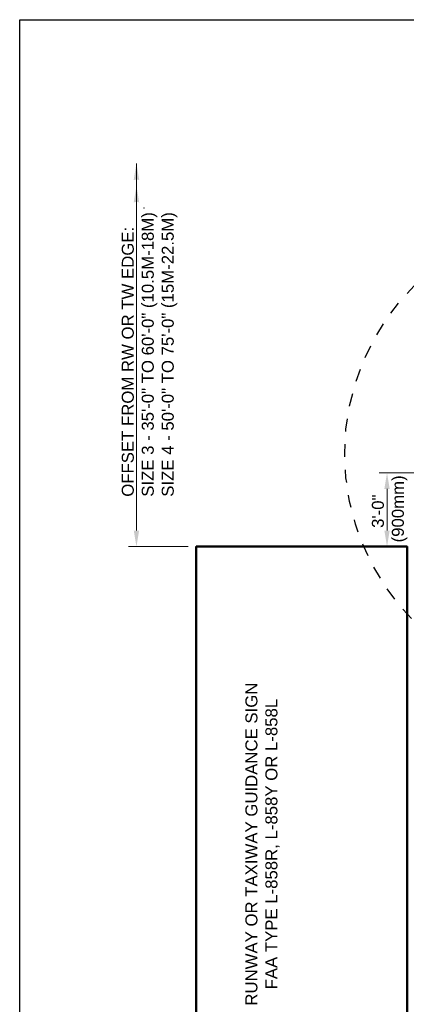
# Model space of a CAD drawing. Header units: inches. Extents: x 0 to 21.8, y 0 to 13.2.
# Tile 2 of 5: x 0 to 3, y 5.5 to 13.2. Entities that reach past the tile are written whole.
import ezdxf

# ---------------------------------------------------------------- set-up
doc = ezdxf.new("R2010")
doc.units = ezdxf.units.IN
doc.header["$LTSCALE"] = 0.375
doc.header["$MEASUREMENT"] = 0
doc.header["$PDSIZE"] = 2
doc.linetypes.add('DASHED2', pattern=[0.375, 0.25, -0.125])
doc.layers.get('0').update_dxf_attribs({"linetype": 'CONTINUOUS', "lineweight": 35})
doc.layers.get('Defpoints').update_dxf_attribs({"linetype": 'CONTINUOUS', "lineweight": 35})
for name, color, linetype, lineweight in [('E-AFLD-LITE-SIGN', 203, 'CONTINUOUS', 50), ('G-ANNO-DIMS', 7, 'CONTINUOUS', 0), ('G-ANNO-DIMS @ 1', 7, 'CONTINUOUS', 0)]:
    doc.layers.add(name, color=color, linetype=linetype, lineweight=lineweight)
for name, color, linetype in [('E-DETL-GRPH', 7, 'CONTINUOUS'), ('G-ANNO-TEXT', 7, 'CONTINUOUS'), ('G-ANNO-TTLB', 7, 'CONTINUOUS')]:
    doc.layers.add(name, color=color, linetype=linetype)
doc.styles.add('01-E-BLDG-1_1', font='arial.ttf', dxfattribs={"height": 0.09375})
doc.dimstyles.new('01-E-BLDG-1_1', dxfattribs={"dimtxt": 0.09375, "dimasz": 0.125, "dimexe": 0.0625, "dimexo": 0.0625, "dimgap": 0.0625, "dimtad": 1, "dimdec": 4, "dimzin": 3, "dimdsep": 46, "dimlunit": 4, "dimtxsty": '01-E-BLDG-1_1', "dimcen": 0.0625, "dimclrd": 1, "dimclre": 1, "dimclrt": 256, "dimazin": 0, "dimtfac": 1, "dimtdec": 4, "dimtmove": 1, "dimatfit": 3, "dimfxl": 1, "dimfrac": 2, "dimtolj": 1, "dimtzin": 3, "dimlwd": 0, "dimlwe": 0, "dimarcsym": 0})

# ---------------------------------------------------------------- blocks, each defined once
blk = doc.blocks.new('*D6')
at = {"layer": 'Defpoints', "color": 0, "transparency": 16777216}
for p in [(0.9136, 12.0615), (0.9136, 12.0615), (1.3808, 9.0658)]:
    blk.add_point(p, dxfattribs=at)
at = {"layer": 'G-ANNO-DIMS', "color": 1, "lineweight": 0, "transparency": 16777216}
for p, q in [((0.9136, 9.1908), (0.9136, 12.0615)), ((1.3183, 9.0658), (0.8511, 9.0658))]:
    blk.add_line(p, q, dxfattribs=at)
at = {"layer": 'G-ANNO-DIMS', "color": 1, "transparency": 16777216}
blk.add_solid([(0.8928, 9.1908), (0.9344, 9.1908), (0.9136, 9.0658)], dxfattribs=at)
blk = doc.blocks.new('_None')
blk = doc.blocks.new('DBLARR')
at = {"linetype": 'Continuous'}
for points in [[(-0.2268, 0.0162), (-0.1296, 0), (-0.2268, -0.0162), (-0.2268, -0.0162, 0.240091)], [(-0.0971, 0.0162), (0, 0), (-0.0971, -0.0162), (-0.0972, -0.0162, 0.240091), (-0.0972, 0.0162)]]:
    blk.add_hatch(color=0, dxfattribs=at).paths.add_polyline_path(points)
at = {"color": 0, "linetype": 'Continuous'}
blk.add_point((-0.259, -0.0432), dxfattribs=at)
blk = doc.blocks.new('*D12')
at = {"layer": 'Defpoints', "color": 0, "transparency": 16777216}
for p in [(3.5558, 9.642), (2.8737, 9.0658), (3.6293, 9.0658)]:
    blk.add_point(p, dxfattribs=at)
at = {"layer": 'G-ANNO-DIMS', "color": 1, "lineweight": 0, "transparency": 16777216}
for p, q in [((3.4933, 9.642), (2.8112, 9.642)), ((2.8737, 9.517), (2.8737, 9.1908))]:
    blk.add_line(p, q, dxfattribs=at)
at = {"layer": 'G-ANNO-DIMS', "color": 1, "transparency": 16777216}
for points in [[(2.8529, 9.517), (2.8945, 9.517), (2.8737, 9.642)], [(2.8529, 9.1908), (2.8945, 9.1908), (2.8737, 9.0658)]]:
    blk.add_solid(points, dxfattribs=at)
at = {"layer": 'G-ANNO-DIMS', "transparency": 16777216, "insert": (2.8943, 9.3428), "char_height": 0.09375, "attachment_point": 5, "rotation": 90, "style": '01-E-BLDG-1_1'}
blk.add_mtext('\\A1;3\'-0"\\P (900mm)', dxfattribs=at)

msp = doc.modelspace()

# ---------------------------------------------------------------- linework, layer by layer
at = {"layer": 'E-AFLD-LITE-SIGN'}
msp.add_lwpolyline([(3.0307839, 8.4157393), (3.0307839, 9.0657529), (1.3807839, 9.0657529), (1.3807839, 4.4157529), (3.0307839, 4.4157529), (3.0307839, 8.4157393)], dxfattribs=at)
at = {"layer": 'E-DETL-GRPH', "linetype": 'DASHED2'}
msp.add_circle((4.3980307, 9.7932599), 1.8549745, dxfattribs=at)
at = {"layer": 'G-ANNO-TTLB'}
msp.add_lwpolyline([(0, 13.1845536), (9.0556036, 13.1845536), (9.0556036, 0), (0, 0)], close=True, dxfattribs=at)

# ---------------------------------------------------------------- block references
at = {"layer": 'G-ANNO-DIMS @ 1', "color": 1, "xscale": 1.35, "yscale": 1.35, "zscale": 1.35, "rotation": 90}
msp.add_blockref('DBLARR', (0.9136095, 12.0614806), dxfattribs=at)

# ---------------------------------------------------------------- texts
at = {"layer": 'G-ANNO-TEXT', "char_height": 0.09375, "rotation": 90, "style": '01-E-BLDG-1_1'}
for s, insert, width, attachment_point in [('OFFSET FROM RW OR TW EDGE:\\PSIZE 3 - 35\'-0" TO 60\'-0" (10.5M-18M)\\P\\pi-0.75,l0.75;SIZE 4 - 50\'-0" TO 75\'-0" (15M-22.5M)', (0.7987533, 9.4558975), 2.305718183, 1), ('RUNWAY OR TAXIWAY GUIDANCE SIGN\\PFAA TYPE L-858R, L-858Y OR L-858L', (1.8996907, 6.7407529), 2.698120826, 5)]:
    msp.add_mtext(s, dxfattribs=dict(at, insert=insert, width=width, attachment_point=attachment_point))

# ---------------------------------------------------------------- dimensions: what is measured, and where the dimension line sits
at = {"layer": 'G-ANNO-DIMS'}
dim = msp.add_linear_dim(base=(0.9136095, 12.0614806), p1=(1.3807839, 9.0657529), p2=(0.9136095, 12.0614806), angle=90, text=' ', dimstyle='01-E-BLDG-1_1', override={"dimblk2": 'None', "dimsah": 1, "dimse2": 1}, dxfattribs=at)
dim.commit()
dim.dimension.update_dxf_attribs({"geometry": '*D6', "text_midpoint": (0.9136095, 10.6261167)})
dim = msp.add_linear_dim(base=(2.8737128, 9.0657529), p1=(3.5557839, 9.6420261), p2=(3.6293282, 9.0657529), angle=270, text='3\'-0"\\X (900mm)', dimstyle='01-E-BLDG-1_1', override={"dimlfac": 40, "dimse2": 1, "dimtofl": 0}, dxfattribs=at)
dim.commit()
dim.dimension.update_dxf_attribs({"geometry": '*D12', "text_midpoint": (2.8943201, 9.3428075), "dimtype": 160})

doc.saveas('drawing.dxf')
